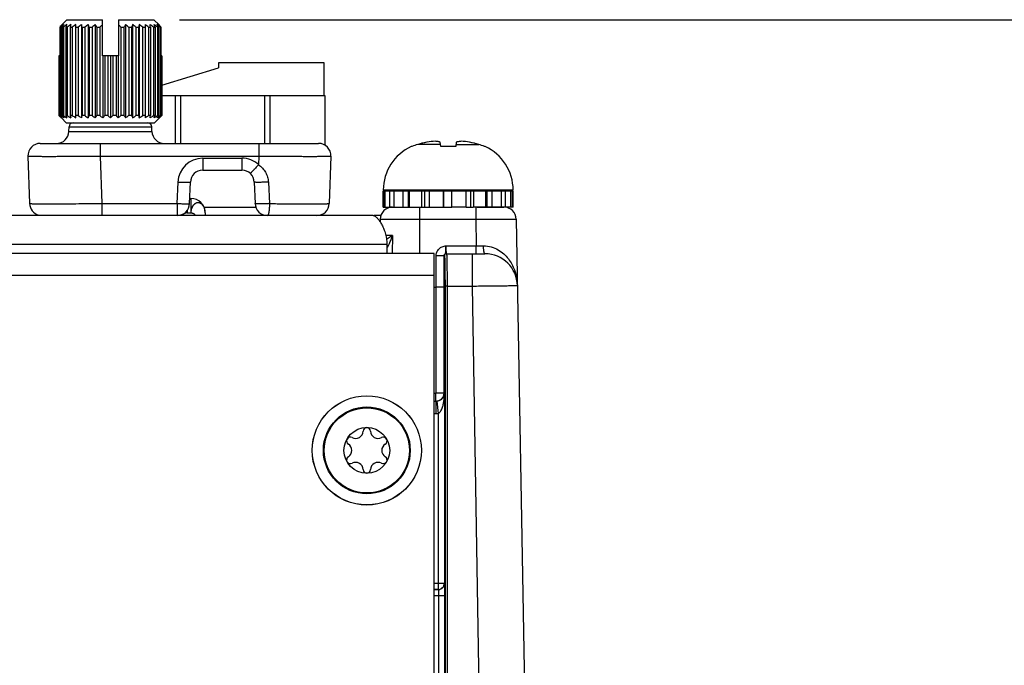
# Model space of a CAD drawing. Header units: inches. Extents: x 0 to 34, y 0 to 22.
# Tile 105 of 179: x 14.5 to 16.9, y 11.7 to 13.2. Entities that reach past the tile are written whole.
import ezdxf

# ---------------------------------------------------------------- set-up
doc = ezdxf.new("R2010")
doc.units = ezdxf.units.IN
doc.header["$LTSCALE"] = 1.87
doc.header["$MEASUREMENT"] = 0
doc.layers.get('0').update_dxf_attribs({"linetype": 'CONTINUOUS'})
for name, color, linetype in [('02___PRT_ALL_AXES', 7, 'CONTINUOUS'), ('COSMETIC', 7, 'CONTINUOUS'), ('DIMENSIONS', 7, 'CONTINUOUS')]:
    doc.layers.add(name, color=color, linetype=linetype)
doc.styles.get("Standard").update_dxf_attribs({"font": 'txt', "width": 0.8})
doc.dimstyles.new('DIMSTYLE_1', dxfattribs={"dimtxt": 0.125, "dimasz": 0.18, "dimexe": 0.125, "dimexo": 0.0625, "dimgap": 0.0625, "dimtad": 0, "dimtih": 1, "dimtoh": 1, "dimzin": 4, "dimdsep": 46, "dimtxsty": 'STANDARD', "dimblk": '_FILLED', "dimblk1": '_FILLED', "dimblk2": '_FILLED', "dimcen": 0.09, "dimadec": 0, "dimazin": 0, "dimtp": 0.001, "dimtm": 0.001, "dimtfac": 1, "dimtofl": 0, "dimtmove": 0, "dimatfit": 3, "dimldrblk": '_FILLED', "dimfxl": 1, "dimtolj": 1, "dimtzin": 4, "dimarcsym": 0})

# ---------------------------------------------------------------- blocks, each defined once
blk = doc.blocks.new('_FILLED')
at = {"color": 0, "linetype": 'BYBLOCK'}
blk.add_solid([(0, 0), (-1, 0.174), (-1, -0.174)], dxfattribs=at)
blk = doc.blocks.new('*D24')
at = {"layer": 'DIMENSIONS', "color": 2, "linetype": 'CONTINUOUS'}
for p, q in [((14.9047, 13.2296), (26.1008, 13.2296)), ((25.9758, 13.2296), (25.9758, 10.9679)), ((25.9758, 8.4562), (25.9758, 10.7179)), ((24.4064, 8.4562), (26.1008, 8.4562))]:
    blk.add_line(p, q, dxfattribs=at)
at = {"layer": 'DIMENSIONS', "color": 2, "linetype": 'CONTINUOUS', "xscale": 0.18, "yscale": 0.18, "zscale": 0.18}
for p, rotation in [((25.9758, 13.2296), 90), ((25.9758, 8.4562), 270)]:
    blk.add_blockref('_FILLED', p, dxfattribs=dict(at, rotation=rotation))
at = {"layer": 'DIMENSIONS', "color": 2, "linetype": 'CONTINUOUS', "insert": (25.9758, 10.9054), "char_height": 0.125, "width": 1.225, "attachment_point": 2, "line_spacing_factor": 0.9}
blk.add_mtext('4.77{\\Ftxt.shx;\\W1.000000;\\H0.125000; }[121.2]', dxfattribs=at)

msp = doc.modelspace()

# ---------------------------------------------------------------- linework, layer by layer
at = {"color": 7, "linetype": 'CONTINUOUS'}
for p, q in [((14.6145, 13.2118), (14.6145, 12.9975)), ((14.6145, 13.2118), (14.6163, 13.2118)), ((14.615, 13.2118), (14.6161, 13.2128)), ((14.6161, 13.2128), (14.6153, 13.2128)), ((14.6163, 13.2118), (14.6163, 12.9975)), ((14.6315, 13.2296), (14.6188, 13.2171)), ((14.62, 13.2118), (14.62, 12.9975)), ((14.62, 13.2118), (14.6229, 13.2118)), ((14.6229, 13.2118), (14.6229, 12.9975)), ((14.6283, 13.2118), (14.6283, 12.9975)), ((14.6283, 13.2118), (14.6323, 13.2118)), ((14.6315, 13.2296), (14.7174, 13.2296)), ((14.6323, 13.2118), (14.6323, 12.9975)), ((14.6394, 13.2118), (14.6394, 12.9975)), ((14.6394, 13.2118), (14.6443, 13.2118)), ((14.6443, 13.2118), (14.6443, 12.9975)), ((14.6528, 12.9913), (14.6528, 13.2179)), ((14.6528, 13.2118), (14.6586, 13.2118)), ((14.6586, 13.2118), (14.6586, 12.9975)), ((14.667, 13.2179), (14.667, 12.9913)), ((14.6683, 13.2118), (14.6683, 12.9975)), ((14.6683, 13.2118), (14.6748, 13.2118)), ((14.6748, 13.2118), (14.6748, 12.9975)), ((14.6829, 13.2179), (14.6829, 12.9913)), ((14.6855, 13.2118), (14.6855, 12.9975)), ((14.6855, 13.2118), (14.6926, 13.2118)), ((14.6926, 13.2118), (14.6926, 12.9975)), ((14.7001, 13.2179), (14.7001, 12.9913)), ((14.704, 13.2118), (14.704, 12.9975)), ((14.704, 13.2118), (14.7114, 13.2118)), ((14.7114, 13.2118), (14.7114, 12.9975)), ((14.7174, 13.1416), (14.7174, 13.2296)), ((14.7564, 13.2296), (14.7564, 13.1416)), ((14.7564, 13.2296), (14.8422, 13.2296)), ((14.7623, 13.2118), (14.7623, 12.9975)), ((14.7623, 13.2118), (14.7697, 13.2118)), ((14.7697, 13.2118), (14.7697, 12.9975)), ((14.7736, 13.2179), (14.7736, 12.9913)), ((14.7812, 13.2118), (14.7812, 12.9975)), ((14.7812, 13.2118), (14.7882, 13.2118)), ((14.7882, 13.2118), (14.7882, 12.9975)), ((14.7908, 13.2179), (14.7908, 12.9913)), ((14.7989, 13.2118), (14.7989, 12.9975)), ((14.7989, 13.2118), (14.8054, 13.2118)), ((14.8054, 13.2118), (14.8054, 12.9975)), ((14.8067, 13.2179), (14.8067, 12.9913)), ((14.8151, 13.2118), (14.8151, 12.9975)), ((14.8151, 13.2118), (14.8209, 13.2118)), ((14.8209, 13.2179), (14.8209, 12.9913)), ((14.8294, 13.2118), (14.8294, 12.9975)), ((14.8294, 13.2118), (14.8344, 13.2118)), ((14.8344, 13.2118), (14.8344, 12.9975)), ((14.8414, 13.2118), (14.8414, 12.9975)), ((14.8414, 13.2118), (14.8454, 13.2118)), ((14.8549, 13.2171), (14.8422, 13.2296)), ((14.8454, 13.2118), (14.8454, 12.9975)), ((14.8508, 13.2118), (14.8508, 12.9975)), ((14.8508, 13.2118), (14.8538, 13.2118)), ((14.8538, 13.2118), (14.8538, 12.9975)), ((14.8575, 13.2118), (14.8575, 12.9975)), ((14.8575, 13.2118), (14.8592, 13.2118)), ((14.8577, 13.2128), (14.8585, 13.2128)), ((14.8577, 13.2128), (14.8587, 13.2118)), ((14.8592, 13.2118), (14.8592, 12.9975)), ((14.612, 13.1416), (14.612, 12.9975)), ((14.6145, 13.1416), (14.612, 13.1416)), ((14.6126, 13.1416), (14.6126, 12.9975)), ((14.7564, 13.1416), (14.7174, 13.1416)), ((14.7183, 13.1416), (14.7183, 12.9913)), ((14.7233, 13.1416), (14.7233, 12.9975)), ((14.7309, 13.1416), (14.7309, 12.9975)), ((14.7369, 13.1416), (14.7369, 12.9913)), ((14.7429, 13.1416), (14.7429, 12.9975)), ((14.7505, 13.1416), (14.7505, 12.9975)), ((14.7555, 13.1416), (14.7555, 12.9913)), ((14.8617, 13.1416), (14.8592, 13.1416)), ((14.8611, 13.1416), (14.8611, 12.9975)), ((14.8617, 13.1416), (14.8617, 12.9975)), ((14.9995, 13.1247), (14.9995, 13.1126)), ((15.2554, 13.1247), (14.9995, 13.1247)), ((15.2554, 13.046), (15.2554, 13.1247)), ((14.8617, 13.0705), (14.9995, 13.1126)), ((14.8617, 13.046), (15.2573, 13.046)), ((14.8951, 12.9296), (14.8951, 13.046)), ((14.9069, 13.046), (14.9069, 12.9296)), ((15.1117, 12.9296), (15.1117, 13.046)), ((15.1235, 13.046), (15.1235, 12.9296)), ((15.2573, 13.046), (15.2573, 12.9253)), ((14.6126, 12.9975), (14.612, 12.9975)), ((14.6163, 12.9975), (14.6145, 12.9975)), ((14.6229, 12.9975), (14.62, 12.9975)), ((14.6323, 12.9975), (14.6283, 12.9975)), ((14.6443, 12.9975), (14.6394, 12.9975)), ((14.6586, 12.9975), (14.6528, 12.9975)), ((14.6748, 12.9975), (14.6683, 12.9975)), ((14.6926, 12.9975), (14.6855, 12.9975)), ((14.7114, 12.9975), (14.704, 12.9975)), ((14.7309, 12.9975), (14.7233, 12.9975)), ((14.7505, 12.9975), (14.7429, 12.9975)), ((14.7697, 12.9975), (14.7623, 12.9975)), ((14.7882, 12.9975), (14.7812, 12.9975)), ((14.8054, 12.9975), (14.7989, 12.9975)), ((14.8209, 12.9975), (14.8151, 12.9975)), ((14.8344, 12.9975), (14.8294, 12.9975)), ((14.8454, 12.9975), (14.8414, 12.9975)), ((14.8538, 12.9975), (14.8508, 12.9975)), ((14.8592, 12.9975), (14.8575, 12.9975)), ((14.8617, 12.9975), (14.8611, 12.9975)), ((14.6297, 12.9796), (14.618, 12.9913)), ((14.6297, 12.9796), (14.844, 12.9796)), ((14.844, 12.9796), (14.8557, 12.9913)), ((14.6361, 12.9586), (14.6365, 12.97)), ((14.6361, 12.9586), (14.8376, 12.9586)), ((14.6365, 12.97), (14.8372, 12.97)), ((14.8376, 12.9586), (14.8372, 12.97)), ((14.5668, 12.9296), (15.2419, 12.9296)), ((14.7117, 12.9296), (14.7117, 12.8986)), ((15.097, 12.9296), (15.097, 12.8986)), ((15.5377, 12.9269), (15.4826, 12.9269)), ((15.5383, 12.9218), (15.5371, 12.9325)), ((15.5759, 12.9325), (15.5748, 12.9218)), ((15.5753, 12.9269), (15.6305, 12.9269)), ((15.4686, 12.9218), (15.4667, 12.9218)), ((15.5565, 12.9218), (15.5383, 12.9218)), ((15.5748, 12.9218), (15.5565, 12.9218)), ((15.6463, 12.9218), (15.6444, 12.9218)), ((14.5368, 12.8986), (14.5409, 12.7836)), ((14.7117, 12.8986), (14.7158, 12.7836)), ((14.7117, 12.8986), (15.097, 12.8986)), ((14.9608, 12.8936), (14.9608, 12.8646)), ((14.9608, 12.8936), (15.0559, 12.8936)), ((15.0559, 12.8936), (15.0559, 12.8646)), ((15.097, 12.8986), (15.0963, 12.8779)), ((15.2719, 12.8986), (15.2679, 12.7836)), ((14.9608, 12.8646), (15.0559, 12.8646)), ((14.8991, 12.7836), (14.9009, 12.8357)), ((14.929, 12.7836), (14.9309, 12.8357)), ((15.0859, 12.8357), (15.0877, 12.7836)), ((15.0871, 12.8353), (15.0859, 12.8357)), ((15.1202, 12.8355), (15.1228, 12.7834)), ((15.399, 12.8165), (15.714, 12.8165)), ((15.399, 12.8145), (15.565, 12.8145)), ((15.4, 12.7751), (15.4, 12.8145)), ((15.4034, 12.7751), (15.4034, 12.8145)), ((15.4152, 12.7751), (15.4152, 12.8145)), ((15.425, 12.7751), (15.425, 12.8145)), ((15.4473, 12.7751), (15.4473, 12.8145)), ((15.4601, 12.7751), (15.4601, 12.8145)), ((15.4624, 12.7751), (15.4624, 12.8145)), ((15.4925, 12.7751), (15.4925, 12.8145)), ((15.4994, 12.7751), (15.4994, 12.8145)), ((15.5109, 12.7751), (15.5109, 12.8145)), ((15.5453, 12.7751), (15.5453, 12.8145)), ((15.5455, 12.7751), (15.5455, 12.8145)), ((15.565, 12.7751), (15.565, 12.8145)), ((15.7123, 12.8145), (15.714, 12.8145)), ((14.5409, 12.7836), (14.5417, 12.7835)), ((14.7158, 12.7836), (14.7158, 12.7546)), ((14.7158, 12.7836), (14.8991, 12.7836)), ((14.8991, 12.7836), (14.8991, 12.7546)), ((14.9295, 12.7961), (14.9319, 12.7961)), ((14.9319, 12.7961), (14.9319, 12.7611)), ((14.9229, 12.7611), (14.9225, 12.7661)), ((14.9229, 12.7668), (14.9229, 12.7611)), ((14.9229, 12.7611), (14.9319, 12.7611)), ((15.0897, 12.7743), (14.9641, 12.7743)), ((14.9669, 12.7611), (14.9669, 12.7546)), ((15.399, 12.7751), (15.5454, 12.7751)), ((15.4871, 12.7751), (15.4871, 12.6628)), ((15.5455, 12.7751), (15.565, 12.7751)), ((15.5997, 12.7751), (15.6168, 12.7751)), ((15.6232, 12.7751), (15.6232, 12.7456)), ((15.6267, 12.7751), (15.6916, 12.7751)), ((15.714, 12.7751), (15.7123, 12.7751)), ((15.3915, 12.7456), (15.3914, 12.7389)), ((15.3915, 12.7456), (15.6232, 12.7456)), ((15.6232, 12.7456), (15.6243, 12.6812)), ((15.7216, 12.7456), (15.7425, 11.5476)), ((15.4211, 12.7061), (15.4049, 12.7061)), ((15.4211, 12.7061), (15.4067, 12.6966)), ((15.4211, 12.7061), (15.4208, 12.6628)), ((15.522, 12.6628), (12.692, 12.6628)), ((15.409, 12.678), (15.4123, 12.6835)), ((15.522, 9.2098), (15.522, 12.6628)), ((15.551, 12.6812), (15.6243, 12.6812)), ((15.5515, 12.6619), (15.6457, 12.6619)), ((15.5524, 12.6619), (15.5525, 12.6614)), ((15.6142, 12.6619), (15.6142, 12.5835)), ((15.6243, 12.6619), (15.6243, 12.6812)), ((15.6243, 12.6812), (15.6421, 12.6811)), ((15.5272, 12.5808), (15.5272, 12.6565)), ((15.5465, 12.581), (15.5465, 12.6569)), ((15.5465, 12.6569), (15.5474, 12.6569)), ((15.522, 12.6088), (12.692, 12.6088)), ((15.522, 12.5808), (15.5272, 12.5808)), ((15.5465, 12.581), (15.5272, 12.5808)), ((15.5272, 12.3238), (15.5272, 12.5808)), ((15.5465, 12.3238), (15.5465, 12.581)), ((15.5537, 12.5835), (15.5487, 12.5834)), ((15.5487, 12.5834), (15.5489, 9.8292)), ((15.5537, 12.5835), (15.5539, 9.8291)), ((15.5537, 12.5835), (15.6142, 12.5835)), ((15.6142, 12.5835), (15.6322, 11.548)), ((15.522, 12.3234), (15.5268, 12.3234)), ((15.522, 12.3041), (15.5268, 12.3041)), ((15.522, 12.3041), (15.5268, 12.3041)), ((15.5268, 12.3041), (15.5268, 12.3234)), ((15.5268, 12.3041), (15.5268, 12.2741)), ((15.5268, 12.3041), (15.5268, 12.3041)), ((15.5465, 12.3238), (15.5272, 12.3238)), ((15.529, 12.3042), (15.5323, 12.2744)), ((15.5465, 12.3238), (15.5473, 12.323)), ((15.5473, 12.323), (15.5473, 11.8624)), ((15.522, 12.2741), (15.5268, 12.2741)), ((15.5323, 12.2744), (15.5323, 11.8474)), ((15.522, 11.8624), (15.5473, 11.8624)), ((15.5473, 11.8624), (15.5473, 11.8624)), ((15.522, 11.8474), (15.5323, 11.8474)), ((15.5323, 11.8474), (15.522, 11.8474)), ((15.522, 11.8324), (15.5328, 11.8324)), ((15.5323, 11.8474), (15.5323, 11.8474)), ((15.5328, 11.8324), (15.5328, 9.3082)), ((15.5328, 11.8324), (15.5478, 11.8324)), ((15.5478, 11.8324), (15.5478, 9.2782))]:
    msp.add_line(p, q, dxfattribs=at)
for radius in [0.1325, 0.1053, 0.1033, 0.0555]:
    msp.add_circle((15.359, 12.1848), radius, dxfattribs=at)
for centre, radius, start, end in [((14.9203, 12.969), 0.3904, 141.3645, 141.5527), ((14.8931, 12.9908), 0.3556, 140.4698, 141.3719), ((14.8899, 12.8828), 0.4279, 128.4472, 129.7517), ((14.9267, 13.0238), 0.3597, 147.3355, 148.4905), ((14.901, 12.8548), 0.4525, 126.6417, 127.926), ((15.0101, 13.0525), 0.4137, 156.4262, 157.3514), ((14.918, 12.8308), 0.4762, 125.6204, 126.8708), ((15.3063, 13.0709), 0.6817, 167.5448, 168.0731), ((14.9312, 12.8246), 0.4819, 125.285, 126.5306), ((14.9443, 12.8308), 0.4762, 125.6204, 126.8708), ((14.0014, 13.0709), 0.6817, 11.9269, 12.4552), ((14.953, 12.8548), 0.4525, 126.6417, 127.926), ((14.3037, 13.0525), 0.4137, 22.6486, 23.5738), ((14.9662, 12.8828), 0.4279, 128.4472, 129.7517), ((14.3973, 13.0238), 0.3597, 31.5095, 32.6645), ((14.9849, 12.9131), 0.405, 131.3503, 132.4831), ((14.4804, 12.9037), 0.4176, 47.534, 48.6326), ((15.064, 13.0315), 0.3451, 147.3109, 148.515), ((14.4981, 12.8712), 0.4428, 50.2703, 51.5308), ((15.1534, 13.0595), 0.3957, 156.4051, 157.3725), ((14.5114, 12.8425), 0.468, 52.0953, 53.3371), ((15.4417, 13.0775), 0.6503, 167.5321, 168.0859), ((14.5294, 12.8308), 0.4762, 53.1292, 54.3796), ((14.5426, 12.8246), 0.4819, 53.4694, 54.715), ((14.198, 13.0775), 0.6503, 11.9141, 12.4679), ((14.5557, 12.8308), 0.4762, 53.1292, 54.3796), ((14.5633, 12.8425), 0.468, 52.0953, 53.3371), ((14.4802, 13.0595), 0.3957, 22.6275, 23.5949), ((14.5744, 12.8712), 0.4428, 50.2703, 51.5308), ((14.5595, 13.0315), 0.3451, 31.485, 32.6891), ((14.5901, 12.9984), 0.3435, 38.6122, 39.5461), ((14.5535, 12.969), 0.3904, 38.4473, 38.6355), ((14.9089, 13.281), 0.4106, 223.688, 223.9277), ((14.8912, 13.3018), 0.4126, 227.5312, 228.8104), ((14.8742, 13.2474), 0.3622, 223.905, 224.9917), ((14.8862, 13.2129), 0.3468, 218.4146, 219.722), ((14.8993, 13.338), 0.4428, 230.2703, 231.5308), ((14.9142, 13.1777), 0.3451, 211.485, 212.6891), ((14.9104, 13.3667), 0.468, 232.0953, 233.3371), ((14.9936, 13.1497), 0.3957, 202.6275, 203.5949), ((14.918, 13.3784), 0.4762, 233.1292, 234.3796), ((15.2757, 13.1317), 0.6503, 191.9141, 192.4679), ((14.9312, 13.3847), 0.4819, 233.4694, 234.715), ((14.9443, 13.3784), 0.4762, 233.1292, 234.3796), ((14.032, 13.1317), 0.6503, 347.5321, 348.0859), ((14.9623, 13.3667), 0.468, 232.0953, 233.3371), ((14.3203, 13.1497), 0.3957, 336.4051, 337.3725), ((14.9756, 13.338), 0.4428, 230.2703, 231.5308), ((14.4097, 13.1777), 0.3451, 327.3109, 328.515), ((14.99, 13.3018), 0.4126, 227.5312, 228.8104), ((14.4515, 13.2129), 0.3468, 320.278, 321.5854), ((15.0076, 13.2617), 0.3827, 223.6773, 224.9631), ((14.476, 13.252), 0.3688, 315.0127, 316.3468), ((15.0329, 13.2216), 0.3606, 218.4396, 219.697), ((14.4933, 13.2911), 0.3983, 311.1666, 312.4919), ((15.0764, 13.1855), 0.3597, 211.5095, 212.6645), ((14.5075, 13.3264), 0.4279, 308.4472, 309.7517), ((15.17, 13.1568), 0.4137, 202.6486, 203.5738), ((14.5208, 13.3544), 0.4525, 306.6417, 307.926), ((15.4723, 13.1383), 0.6817, 191.9269, 192.4552), ((14.5294, 13.3784), 0.4762, 305.6204, 306.8708), ((14.5426, 13.3847), 0.4819, 305.285, 306.5306), ((14.1674, 13.1383), 0.6817, 347.5448, 348.0731), ((14.5557, 13.3784), 0.4762, 305.6204, 306.8708), ((14.5727, 13.3544), 0.4525, 306.6417, 307.926), ((14.4636, 13.1568), 0.4137, 336.4262, 337.3514), ((14.5839, 13.3264), 0.4279, 308.4472, 309.7517), ((14.5471, 13.1855), 0.3597, 327.3355, 328.4905), ((14.5921, 13.2911), 0.3983, 311.1666, 312.4919), ((14.5768, 13.2216), 0.3606, 320.303, 321.5604), ((14.5917, 13.2551), 0.3732, 315.0242, 316.0791), ((14.5648, 13.281), 0.4106, 316.0723, 316.312), ((14.6465, 12.9696), 0.01, 90, 178), ((14.8272, 12.9696), 0.01, 2, 90), ((14.6062, 12.9596), 0.03, 270, 358), ((14.8676, 12.9596), 0.03, 182, 270), ((14.5668, 12.8996), 0.03, 90, 182), ((15.2419, 12.8996), 0.03, 358, 89.9999), ((15.517, 12.8121), 0.1199, 106.7057, 113.8165), ((15.5565, 12.6806), 0.2571, 101.5959, 106.7092), ((15.5565, 12.6808), 0.257, 103.8932, 104.7919), ((15.5565, 12.6807), 0.2571, 101.595, 103.0903), ((15.535, 12.7445), 0.1904, 92.9669, 99.1137), ((15.5781, 12.7448), 0.1901, 80.882, 87.0374), ((15.5565, 12.6806), 0.2571, 73.2908, 78.4041), ((15.5565, 12.6807), 0.2571, 76.9097, 78.405), ((15.5566, 12.6808), 0.257, 75.2081, 76.1068), ((15.596, 12.8121), 0.1199, 66.1835, 73.2943), ((15.5147, 12.8165), 0.1157, 114.4946, 180), ((15.5983, 12.8165), 0.1157, 0, 65.5054), ((14.9608, 12.8336), 0.06, 90.0002, 178), ((15.0559, 12.8336), 0.06, 47.6958, 90), ((14.9608, 12.8346), 0.03, 90, 178.0001), ((15.0559, 12.8346), 0.03, 2.0018, 90), ((15.4699, 12.8086), 0.00787, 48.4951, 90), ((15.6431, 12.8086), 0.00787, 90, 131.6998), ((14.5708, 12.7846), 0.03, 181.9997, 255.3045), ((14.8991, 12.7846), 0.03, 270, 358), ((14.9319, 12.7611), 0.035, 0, 90), ((15.1177, 12.7846), 0.03, 182, 270), ((15.2379, 12.7846), 0.03, 270, 358), ((15.4215, 12.7451), 0.03, 90, 179), ((15.6916, 12.7451), 0.03, 1, 90), ((15.3331, 12.7248), 0.0893, 332.4472, 334.7452), ((15.3674, 12.7051), 0.0497, 324.1301, 326.952), ((15.5515, 12.6569), 0.005, 90.005, 180.0037), ((15.5524, 12.6569), 0.005, 90.005, 180.0037), ((15.6457, 12.5831), 0.0787, 1, 90.0008), ((15.6071, 12.5824), 0.1173, 1.0008, 5.3745), ((15.5268, 12.3238), 0.0197, 270.0031, 359.9794), ((15.5268, 12.3238), 0.000394, 269.9856, 359.997), ((15.5268, 12.3238), 0.0197, 269.9583, 276.2754), ((15.4093, 12.3236), 0.138, 353.3188, 359.7485), ((15.5268, 12.3238), 0.0497, 269.985, 276.3014), ((15.359, 12.231), 0.00906, 1.6303, 178.3697), ((15.3189, 12.2079), 0.00906, 61.6303, 238.3697), ((15.3318, 12.2318), 0.0181, 241.6303, 358.3697), ((15.3861, 12.2318), 0.0181, 181.6303, 298.3697), ((15.399, 12.2079), 0.00906, 301.6303, 118.3697), ((15.3047, 12.1848), 0.0181, 301.6303, 58.3697), ((15.4133, 12.1848), 0.0181, 121.6303, 238.3697), ((15.3189, 12.1617), 0.00906, 121.6303, 298.3697), ((15.399, 12.1617), 0.00906, 241.6303, 58.3697), ((15.3318, 12.1377), 0.0181, 1.6303, 118.3697), ((15.359, 12.1385), 0.00906, 181.6303, 358.3697), ((15.3861, 12.1377), 0.0181, 61.6303, 178.3697)]:
    msp.add_arc(centre, radius, start, end, dxfattribs=at)
for points, knots in [([(15.5371, 12.9325), (15.5361, 12.9328), (15.5322, 12.9338), (15.5281, 12.9344), (15.5251, 12.9347)], [0, 0, 0, 0, 0.253969, 1, 1, 1, 1]), ([(15.5879, 12.9347), (15.5869, 12.9346), (15.5829, 12.9341), (15.5789, 12.9333), (15.5759, 12.9325)], [0, 0, 0, 0, 0.246609, 1, 1, 1, 1]), ([(14.5368, 12.8986), (14.5368, 12.8986), (14.5369, 12.8985), (14.5369, 12.8985), (14.537, 12.8985), (14.5371, 12.8985), (14.5372, 12.8985), (14.5373, 12.8985), (14.5375, 12.8985), (14.5378, 12.8985), (14.5382, 12.8984), (14.5388, 12.8984), (14.5395, 12.8984), (14.5402, 12.8984), (14.5411, 12.8984), (14.5421, 12.8983), (14.5432, 12.8983), (14.5449, 12.8983), (14.5472, 12.8983), (14.5503, 12.8982), (14.5538, 12.8982), (14.5576, 12.8982), (14.5618, 12.8982), (14.5664, 12.8982), (14.5714, 12.8981), (14.5786, 12.8981), (14.5885, 12.8981), (14.6011, 12.8981), (14.6149, 12.8982), (14.6296, 12.8982), (14.645, 12.8982), (14.6611, 12.8983), (14.6777, 12.8984), (14.6946, 12.8985), (14.706, 12.8985), (14.7117, 12.8986)], [0, 0, 0, 0, 0.000107, 0.000346, 0.000731, 0.001265, 0.001947, 0.002779, 0.003761, 0.004892, 0.007603, 0.01091, 0.014812, 0.019307, 0.024392, 0.030065, 0.03632, 0.043156, 0.058552, 0.076215, 0.096102, 0.118167, 0.142355, 0.16861, 0.196868, 0.227061, 0.292957, 0.365662, 0.444478, 0.528643, 0.617348, 0.709736, 0.804921, 0.901986, 1, 1, 1, 1]), ([(15.0963, 12.8779), (15.095, 12.8765), (15.0925, 12.8738), (15.0893, 12.8704), (15.0869, 12.8678), (15.0853, 12.866), (15.0837, 12.8643), (15.0822, 12.8628), (15.0809, 12.8614), (15.0797, 12.8602), (15.0788, 12.8593), (15.0782, 12.8587), (15.0778, 12.8583), (15.0774, 12.8579), (15.0771, 12.8576), (15.0768, 12.8573), (15.0766, 12.8571), (15.0764, 12.857), (15.0763, 12.8569), (15.0762, 12.8568), (15.0761, 12.8568), (15.0761, 12.8568), (15.0761, 12.8568)], [0, 0, 0, 0, 0.19604, 0.384171, 0.472825, 0.556811, 0.635361, 0.707768, 0.773374, 0.831524, 0.881667, 0.903605, 0.923387, 0.940961, 0.956279, 0.969305, 0.980024, 0.988424, 0.994501, 0.998276, 0.999347, 1, 1, 1, 1]), ([(15.0963, 12.8779), (15.0996, 12.8754), (15.1043, 12.8712), (15.1096, 12.8647), (15.1131, 12.8594), (15.116, 12.8538), (15.1182, 12.8479), (15.1196, 12.8418), (15.1201, 12.8376), (15.1202, 12.8355)], [0, 0, 0, 0, 0.250131, 0.375145, 0.50006, 0.624945, 0.74986, 0.874904, 1, 1, 1, 1]), ([(15.097, 12.8986), (15.1027, 12.8985), (15.1141, 12.8985), (15.131, 12.8984), (15.1476, 12.8983), (15.1637, 12.8982), (15.1792, 12.8982), (15.1939, 12.8982), (15.2076, 12.8981), (15.2203, 12.8981), (15.2301, 12.8981), (15.2374, 12.8981), (15.2423, 12.8982), (15.2469, 12.8982), (15.2511, 12.8982), (15.255, 12.8982), (15.2584, 12.8982), (15.2615, 12.8983), (15.2639, 12.8983), (15.2655, 12.8983), (15.2666, 12.8983), (15.2676, 12.8984), (15.2685, 12.8984), (15.2693, 12.8984), (15.27, 12.8984), (15.2705, 12.8984), (15.271, 12.8985), (15.2712, 12.8985), (15.2714, 12.8985), (15.2716, 12.8985), (15.2717, 12.8985), (15.2718, 12.8985), (15.2718, 12.8985), (15.2719, 12.8985), (15.2719, 12.8986), (15.2719, 12.8986)], [0, 0, 0, 0, 0.098013, 0.195078, 0.290263, 0.382652, 0.471356, 0.555521, 0.634337, 0.707043, 0.772938, 0.803131, 0.831389, 0.857644, 0.881833, 0.903898, 0.923785, 0.941448, 0.956843, 0.963679, 0.969935, 0.975607, 0.980693, 0.985187, 0.98909, 0.992397, 0.995108, 0.996239, 0.997221, 0.998053, 0.998735, 0.999269, 0.999654, 0.999893, 1, 1, 1, 1]), ([(14.9009, 12.8357), (14.9028, 12.8356), (14.9066, 12.8355), (14.9114, 12.8354), (14.915, 12.8353), (14.9175, 12.8353), (14.9198, 12.8352), (14.922, 12.8352), (14.924, 12.8352), (14.9257, 12.8353), (14.9272, 12.8353), (14.9285, 12.8353), (14.9294, 12.8354), (14.9299, 12.8354), (14.9303, 12.8355), (14.9305, 12.8355), (14.9306, 12.8355), (14.9307, 12.8356), (14.9308, 12.8356), (14.9308, 12.8356), (14.9309, 12.8356), (14.9309, 12.8357)], [0, 0, 0, 0, 0.194609, 0.381863, 0.470351, 0.554311, 0.632957, 0.705529, 0.771299, 0.829666, 0.880066, 0.922013, 0.955148, 0.968308, 0.979154, 0.987685, 0.991086, 0.993915, 0.996184, 0.997912, 1, 1, 1, 1]), ([(15.1202, 12.8355), (15.1167, 12.8354), (15.1114, 12.8352), (15.1046, 12.8351), (15.0999, 12.835), (15.0957, 12.835), (15.0922, 12.835), (15.0897, 12.8351), (15.0881, 12.8352), (15.0874, 12.8353), (15.0871, 12.8353)], [0, 0, 0, 0, 0.321734, 0.47598, 0.619237, 0.747011, 0.855191, 0.940387, 0.97352, 1, 1, 1, 1]), ([(14.5417, 12.7835), (14.542, 12.7835), (14.5427, 12.7834), (14.5441, 12.7834), (14.5458, 12.7833), (14.5487, 12.7833), (14.5533, 12.7832), (14.5599, 12.7832), (14.5677, 12.7832), (14.5768, 12.7831), (14.5871, 12.7831), (14.6029, 12.7831), (14.6249, 12.7832), (14.6534, 12.7833), (14.6841, 12.7834), (14.7051, 12.7835), (14.7158, 12.7836)], [0, 0, 0, 0, 0.005511, 0.013129, 0.022841, 0.034627, 0.064314, 0.101942, 0.147193, 0.199684, 0.258971, 0.324549, 0.472305, 0.637942, 0.815846, 1, 1, 1, 1]), ([(14.8991, 12.7836), (14.901, 12.7835), (14.9048, 12.7834), (14.9095, 12.7833), (14.9131, 12.7832), (14.9156, 12.7832), (14.918, 12.7831), (14.9202, 12.7831), (14.9221, 12.7831), (14.9239, 12.7832), (14.9254, 12.7832), (14.9267, 12.7832), (14.9275, 12.7833), (14.9281, 12.7833), (14.9284, 12.7834), (14.9287, 12.7834), (14.9288, 12.7834), (14.9289, 12.7835), (14.929, 12.7835), (14.929, 12.7835), (14.929, 12.7835), (14.929, 12.7836)], [0, 0, 0, 0, 0.19461, 0.381866, 0.470355, 0.554315, 0.632961, 0.705533, 0.771303, 0.829671, 0.88007, 0.922016, 0.955151, 0.96831, 0.979157, 0.987687, 0.991087, 0.993916, 0.996184, 0.997912, 1, 1, 1, 1]), ([(14.9669, 12.7611), (14.9669, 12.7627), (14.9667, 12.7659), (14.9659, 12.7698), (14.9649, 12.7727), (14.964, 12.7747), (14.963, 12.7767), (14.9619, 12.7785), (14.9607, 12.78), (14.9593, 12.7815), (14.9578, 12.7827), (14.9563, 12.7837), (14.9549, 12.7844), (14.9538, 12.7849), (14.9527, 12.7852), (14.9513, 12.7855), (14.9496, 12.7856), (14.9479, 12.7855), (14.9465, 12.7852), (14.9454, 12.7849), (14.9443, 12.7845), (14.9429, 12.7838), (14.9417, 12.7829), (14.9407, 12.7821), (14.9397, 12.7812), (14.9385, 12.7801), (14.9372, 12.7785), (14.936, 12.7767), (14.9346, 12.7741), (14.9336, 12.7712), (14.9328, 12.7683), (14.9321, 12.7651), (14.9319, 12.7627), (14.9319, 12.7611)], [0, 0, 0, 0, 0.072389, 0.143382, 0.177971, 0.211784, 0.24466, 0.276413, 0.306957, 0.336493, 0.365294, 0.393433, 0.420731, 0.434035, 0.447128, 0.472918, 0.498597, 0.52449, 0.55065, 0.563858, 0.577172, 0.604279, 0.632283, 0.646678, 0.661336, 0.691408, 0.722481, 0.754568, 0.787634, 0.856232, 0.891594, 0.927492, 1, 1, 1, 1]), ([(15.1228, 12.7834), (15.1217, 12.7834), (15.1195, 12.7833), (15.1163, 12.7832), (15.1131, 12.783), (15.1099, 12.783), (15.1068, 12.7829), (15.1039, 12.7829), (15.1011, 12.7829), (15.0985, 12.7829), (15.0961, 12.7829), (15.094, 12.7829), (15.0924, 12.783), (15.0913, 12.783), (15.0905, 12.7831), (15.0899, 12.7831), (15.0893, 12.7832), (15.0888, 12.7832), (15.0884, 12.7833), (15.0881, 12.7833), (15.0879, 12.7834), (15.0878, 12.7834), (15.0877, 12.7835), (15.0877, 12.7835), (15.0877, 12.7835), (15.0877, 12.7836)], [0, 0, 0, 0, 0.091876, 0.184594, 0.276845, 0.367441, 0.455367, 0.539618, 0.619224, 0.693239, 0.760757, 0.821023, 0.873326, 0.896291, 0.91705, 0.935543, 0.95171, 0.965493, 0.976855, 0.98581, 0.992414, 0.99489, 0.996884, 0.998515, 1, 1, 1, 1]), ([(15.1228, 12.7834), (15.1228, 12.7825), (15.1228, 12.7806), (15.1227, 12.7777), (15.1225, 12.775), (15.1223, 12.7715), (15.122, 12.7682), (15.1216, 12.7651), (15.1212, 12.763), (15.1209, 12.7612), (15.1205, 12.7595), (15.1201, 12.758), (15.1196, 12.7568), (15.1192, 12.7559), (15.1188, 12.7553), (15.1184, 12.7549), (15.1182, 12.7547), (15.1179, 12.7546), (15.1178, 12.7546), (15.1177, 12.7546)], [0, 0, 0, 0, 0.095205, 0.189499, 0.281886, 0.371328, 0.538265, 0.614434, 0.684908, 0.749106, 0.806458, 0.856543, 0.899175, 0.934337, 0.962283, 0.973734, 0.98366, 0.992291, 1, 1, 1, 1]), ([(15.1228, 12.7834), (15.1278, 12.7834), (15.1376, 12.7833), (15.1522, 12.7833), (15.1663, 12.7832), (15.1798, 12.7832), (15.1927, 12.7832), (15.2048, 12.7831), (15.2161, 12.7831), (15.2264, 12.7831), (15.2344, 12.7831), (15.2403, 12.7832), (15.2442, 12.7832), (15.2479, 12.7832), (15.2513, 12.7832), (15.2544, 12.7832), (15.2572, 12.7833), (15.2596, 12.7833), (15.2615, 12.7833), (15.2628, 12.7833), (15.2637, 12.7834), (15.2645, 12.7834), (15.2652, 12.7834), (15.2658, 12.7834), (15.2663, 12.7834), (15.2668, 12.7835), (15.2672, 12.7835), (15.2674, 12.7835), (15.2676, 12.7835), (15.2677, 12.7835), (15.2678, 12.7835), (15.2678, 12.7835), (15.2679, 12.7835), (15.2679, 12.7836), (15.2679, 12.7836)], [0, 0, 0, 0, 0.102968, 0.203577, 0.301059, 0.39467, 0.483693, 0.567446, 0.645289, 0.716627, 0.780914, 0.810257, 0.837658, 0.863064, 0.886427, 0.907702, 0.926849, 0.943831, 0.958617, 0.965177, 0.971178, 0.976617, 0.981491, 0.985798, 0.989537, 0.992705, 0.995301, 0.997325, 0.998122, 0.998777, 0.999289, 0.99966, 0.999892, 1, 1, 1, 1]), ([(14.9229, 12.7611), (14.9224, 12.7611), (14.9213, 12.761), (14.9197, 12.7606), (14.9181, 12.76), (14.9161, 12.759), (14.9137, 12.7573), (14.912, 12.7556), (14.9113, 12.7546)], [0, 0, 0, 0, 0.117157, 0.237096, 0.35998, 0.485538, 0.74189, 1, 1, 1, 1]), ([(14.9319, 12.7611), (14.9325, 12.7611), (14.9335, 12.761), (14.9352, 12.7607), (14.9367, 12.7601), (14.9388, 12.759), (14.9412, 12.7573), (14.9429, 12.7556), (14.9436, 12.7546)], [0, 0, 0, 0, 0.116968, 0.236572, 0.359146, 0.484522, 0.741041, 1, 1, 1, 1]), ([(15.6232, 12.7456), (15.6296, 12.7457), (15.6421, 12.7457), (15.6603, 12.7458), (15.6747, 12.7458), (15.6854, 12.7459), (15.6925, 12.7459), (15.699, 12.7459), (15.7047, 12.7459), (15.7097, 12.7458), (15.7133, 12.7458), (15.7157, 12.7458), (15.7173, 12.7458), (15.7185, 12.7458), (15.7196, 12.7457), (15.7204, 12.7457), (15.721, 12.7457), (15.7213, 12.7457), (15.7214, 12.7457), (15.7215, 12.7457), (15.7216, 12.7457), (15.7216, 12.7456)], [0, 0, 0, 0, 0.195076, 0.382654, 0.555527, 0.634344, 0.707052, 0.772951, 0.831406, 0.881855, 0.923812, 0.941477, 0.956875, 0.969967, 0.980724, 0.98912, 0.995135, 0.997245, 0.998756, 0.99967, 1, 1, 1, 1]), ([(15.4139, 12.6867), (15.4153, 12.6899), (15.418, 12.6963), (15.4201, 12.7028), (15.4211, 12.7061)], [0, 0, 0, 0, 0.502745, 1, 1, 1, 1]), ([(15.5272, 12.6565), (15.5272, 12.6597), (15.5284, 12.666), (15.5337, 12.674), (15.5403, 12.6786), (15.5463, 12.6805), (15.5495, 12.681), (15.551, 12.6812)], [0, 0, 0, 0, 0.249696, 0.499409, 0.749113, 0.874522, 1, 1, 1, 1]), ([(15.5465, 12.6569), (15.5464, 12.6576), (15.5467, 12.6589), (15.5479, 12.6607), (15.5497, 12.6619), (15.5502, 12.6641), (15.5506, 12.6677), (15.5508, 12.6735), (15.5509, 12.6784), (15.551, 12.6812)], [0, 0, 0, 0, 0.081642, 0.157685, 0.249682, 0.319361, 0.413464, 0.676026, 1, 1, 1, 1]), ([(15.551, 12.6812), (15.551, 12.6799), (15.551, 12.6775), (15.5511, 12.6739), (15.5511, 12.6706), (15.5511, 12.6681), (15.5512, 12.6663), (15.5512, 12.6652), (15.5513, 12.6642), (15.5513, 12.6634), (15.5513, 12.6628), (15.5514, 12.6623), (15.5514, 12.662), (15.5514, 12.6619), (15.5515, 12.6619)], [0, 0, 0, 0, 0.195848, 0.383658, 0.556395, 0.70756, 0.773243, 0.831482, 0.881731, 0.923523, 0.956469, 0.980272, 0.994748, 1, 1, 1, 1]), ([(15.6421, 12.6811), (15.6485, 12.6811), (15.6609, 12.6793), (15.6776, 12.6721), (15.6915, 12.662), (15.7061, 12.6462), (15.7185, 12.6233), (15.723, 12.6033), (15.7239, 12.5934)], [0, 0, 0, 0, 0.145739, 0.283349, 0.413202, 0.537027, 0.772392, 1, 1, 1, 1]), ([(15.6457, 12.6619), (15.6454, 12.6619), (15.645, 12.6622), (15.6446, 12.6627), (15.6441, 12.6637), (15.6436, 12.6653), (15.6431, 12.6676), (15.6427, 12.6705), (15.6422, 12.6751), (15.6421, 12.6787), (15.6421, 12.6811)], [0, 0, 0, 0, 0.03874, 0.066944, 0.102415, 0.195753, 0.317627, 0.4644, 0.631096, 1, 1, 1, 1]), ([(15.5465, 12.6569), (15.5464, 12.6568), (15.5463, 12.6568), (15.546, 12.6568), (15.5455, 12.6568), (15.5448, 12.6567), (15.544, 12.6567), (15.5426, 12.6567), (15.5405, 12.6566), (15.5376, 12.6566), (15.5344, 12.6565), (15.5308, 12.6565), (15.5284, 12.6565), (15.5272, 12.6565)], [0, 0, 0, 0, 0.006619, 0.022458, 0.047467, 0.08143, 0.124032, 0.174877, 0.299311, 0.450066, 0.621484, 0.807111, 1, 1, 1, 1]), ([(15.5465, 12.6569), (15.5465, 12.6569), (15.5465, 12.6569), (15.5465, 12.6569), (15.5465, 12.6569)], [0, 0, 0, 0, 0.536259, 1, 1, 1, 1]), ([(15.5474, 12.6569), (15.5474, 12.6569), (15.5475, 12.6567), (15.5475, 12.6565), (15.5476, 12.656), (15.5477, 12.6554), (15.5477, 12.6546), (15.5478, 12.6532), (15.5479, 12.6511), (15.548, 12.648), (15.5481, 12.6443), (15.5482, 12.64), (15.5483, 12.6352), (15.5484, 12.6299), (15.5485, 12.622), (15.5486, 12.6112), (15.5487, 12.5976), (15.5487, 12.5882), (15.5487, 12.5834)], [0, 0, 0, 0, 0.001477, 0.00518, 0.011236, 0.019653, 0.030419, 0.04351, 0.076548, 0.11846, 0.168848, 0.227233, 0.293057, 0.365691, 0.444441, 0.61722, 0.804796, 1, 1, 1, 1]), ([(15.5525, 12.6614), (15.5526, 12.6611), (15.5527, 12.6601), (15.5528, 12.6574), (15.553, 12.6526), (15.5532, 12.645), (15.5534, 12.6354), (15.5535, 12.624), (15.5537, 12.6065), (15.5537, 12.5928), (15.5537, 12.5835)], [0, 0, 0, 0, 0.013829, 0.035894, 0.103989, 0.202066, 0.326872, 0.474253, 0.639303, 1, 1, 1, 1]), ([(15.6142, 12.5835), (15.6213, 12.5835), (15.6354, 12.5837), (15.6527, 12.5839), (15.6659, 12.5841), (15.6752, 12.5842), (15.6839, 12.5843), (15.6918, 12.5843), (15.6991, 12.5844), (15.7055, 12.5844), (15.7111, 12.5845), (15.7151, 12.5845), (15.7179, 12.5845), (15.7195, 12.5845), (15.721, 12.5845), (15.7222, 12.5845), (15.723, 12.5845), (15.7235, 12.5845), (15.7238, 12.5845), (15.7241, 12.5845), (15.7242, 12.5845), (15.7243, 12.5845), (15.7244, 12.5845), (15.7244, 12.5845)], [0, 0, 0, 0, 0.195086, 0.382673, 0.471384, 0.555555, 0.634376, 0.707087, 0.77299, 0.831448, 0.881899, 0.923857, 0.941521, 0.956918, 0.97001, 0.980765, 0.989157, 0.992462, 0.995168, 0.997275, 0.998782, 0.999689, 1, 1, 1, 1]), ([(15.546, 12.317), (15.545, 12.3144), (15.5422, 12.3104), (15.5362, 12.3059), (15.5317, 12.3045), (15.529, 12.3042)], [0, 0, 0, 0, 0.381664, 0.635144, 1, 1, 1, 1]), ([(15.5323, 12.2744), (15.5338, 12.2749), (15.5364, 12.277), (15.539, 12.2809), (15.5411, 12.2851), (15.5432, 12.2909), (15.545, 12.2984), (15.546, 12.3045), (15.5464, 12.3076)], [0, 0, 0, 0, 0.127592, 0.254071, 0.379467, 0.50421, 0.752488, 1, 1, 1, 1]), ([(15.5473, 12.323), (15.5473, 12.3225), (15.5471, 12.3205), (15.5466, 12.3185), (15.546, 12.317)], [0, 0, 0, 0, 0.245129, 1, 1, 1, 1]), ([(15.5323, 11.8474), (15.5342, 11.8474), (15.5382, 11.8482), (15.5432, 11.8515), (15.5465, 11.8565), (15.5473, 11.8605), (15.5473, 11.8624)], [0, 0, 0, 0, 0.250031, 0.500075, 0.750075, 1, 1, 1, 1]), ([(15.5323, 11.8474), (15.5342, 11.8474), (15.5382, 11.8482), (15.5432, 11.8516), (15.5465, 11.8565), (15.5473, 11.8605), (15.5473, 11.8624)], [0, 0, 0, 0, 0.250031, 0.500074, 0.750074, 1, 1, 1, 1]), ([(15.5473, 11.8624), (15.5473, 11.8623), (15.5474, 11.8621), (15.5474, 11.8616), (15.5474, 11.8608), (15.5475, 11.8597), (15.5475, 11.8585), (15.5476, 11.8563), (15.5477, 11.853), (15.5477, 11.8486), (15.5478, 11.8435), (15.5478, 11.8381), (15.5478, 11.8343), (15.5478, 11.8324)], [0, 0, 0, 0, 0.008119, 0.025276, 0.051373, 0.086188, 0.129407, 0.180635, 0.305169, 0.455228, 0.625302, 0.809142, 1, 1, 1, 1]), ([(15.5323, 11.8474), (15.5323, 11.8474), (15.5324, 11.8472), (15.5324, 11.847), (15.5325, 11.8466), (15.5325, 11.8458), (15.5326, 11.8446), (15.5327, 11.8427), (15.5327, 11.8405), (15.5328, 11.838), (15.5328, 11.8352), (15.5328, 11.8334), (15.5328, 11.8324)], [0, 0, 0, 0, 0.008606, 0.025971, 0.052174, 0.087038, 0.181474, 0.305906, 0.455811, 0.625701, 0.809344, 1, 1, 1, 1])]:
    msp.add_open_spline(points, degree=3, knots=knots, dxfattribs=at)
at = {"layer": '02___PRT_ALL_AXES', "color": 7, "linetype": 'CONTINUOUS'}
for p, q in [((15.399, 12.7751), (15.399, 12.8145)), ((15.565, 12.8145), (15.7123, 12.8145)), ((15.5997, 12.7751), (15.5997, 12.8145)), ((15.6117, 12.7751), (15.6117, 12.8145)), ((15.6183, 12.7751), (15.6183, 12.8145)), ((15.6478, 12.7751), (15.6478, 12.8145)), ((15.6507, 12.7751), (15.6507, 12.8145)), ((15.6631, 12.7751), (15.6631, 12.8145)), ((15.6854, 12.7751), (15.6854, 12.8145)), ((15.6957, 12.7751), (15.6957, 12.8145)), ((15.7082, 12.7751), (15.7082, 12.8145)), ((15.7123, 12.7751), (15.7123, 12.8145)), ((15.714, 12.7751), (15.714, 12.8145)), ((15.5997, 12.7751), (15.565, 12.7751)), ((15.7123, 12.7751), (15.6168, 12.7751))]:
    msp.add_line(p, q, dxfattribs=at)
at = {"layer": '02___PRT_ALL_AXES', "color": 3, "linetype": 'CONTINUOUS'}
for p, q in [((15.3741, 12.7546), (12.4733, 12.7546)), ((15.3931, 12.7546), (15.3768, 12.7546)), ((15.4076, 12.6846), (12.4733, 12.6846)), ((15.4076, 12.6846), (15.4076, 12.6628))]:
    msp.add_line(p, q, dxfattribs=at)
msp.add_open_spline([(15.3741, 12.7546), (15.3748, 12.7546), (15.3765, 12.7543), (15.3789, 12.7531), (15.3814, 12.7513), (15.3841, 12.7488), (15.3867, 12.7457), (15.3894, 12.7422), (15.392, 12.7383), (15.3955, 12.7323), (15.3987, 12.7258), (15.4015, 12.7186), (15.4035, 12.7125), (15.4052, 12.706), (15.4066, 12.6991), (15.4074, 12.6919), (15.4076, 12.6871), (15.4076, 12.6846)], degree=3, knots=[0, 0, 0, 0, 0.027755, 0.060166, 0.098592, 0.143015, 0.192859, 0.247299, 0.305504, 0.367132, 0.500687, 0.573608, 0.651405, 0.734324, 0.820861, 0.909492, 1, 1, 1, 1], dxfattribs=at)
at = {"layer": 'COSMETIC', "color": 7, "linetype": 'CONTINUOUS'}
msp.add_circle((15.359, 12.1848), 0.1323, dxfattribs=at)

# ---------------------------------------------------------------- dimensions: what is measured, and where the dimension line sits
at = {"layer": 'DIMENSIONS', "color": 2, "linetype": 'CONTINUOUS'}
dim = msp.add_linear_dim(base=(25.9758, 13.2296), p1=(24.3439, 8.4562), p2=(14.8422, 13.2296), angle=90, dimstyle='DIMSTYLE_1', dxfattribs=at)
dim.commit()
dim.dimension.update_dxf_attribs({"geometry": '*D24', "text_midpoint": (25.9758, 10.8429), "dimtype": 160})

doc.saveas('drawing.dxf')
